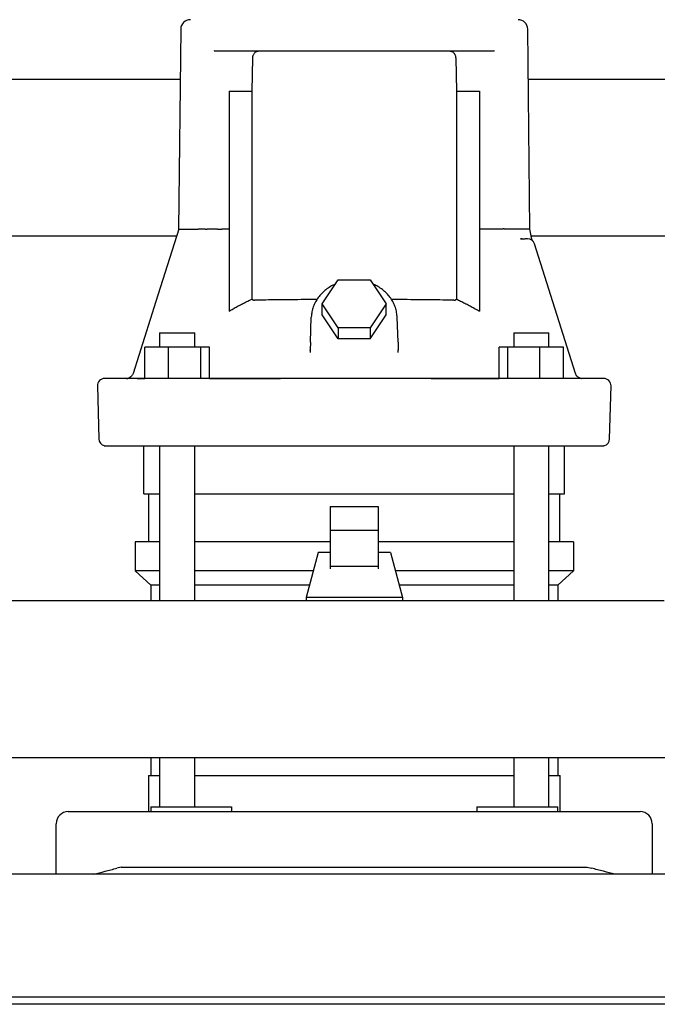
# Model space of a CAD drawing. Header units: millimetres. Extents: x 13 to 1903, y 14 to 826.
# Tile 2 of 6: x 279 to 544, y 14 to 423. Entities that reach past the tile are written whole.
import ezdxf

# ---------------------------------------------------------------- set-up
doc = ezdxf.new("R2010")
doc.units = ezdxf.units.MM

msp = doc.modelspace()

# ---------------------------------------------------------------- linework, layer by layer
at = {"color": 7, "linetype": 'Continuous', "lineweight": 25}
for p, q in [((345.88, 418.62), (345.01, 335.52)), ((490.84, 335.52), (489.97, 418.62)), ((359.86, 409.58), (359.56, 409.47)), ((359.86, 409.58), (475.99, 409.58)), ((475.99, 409.58), (476.25, 409.54)), ((375.51, 392.86), (375.79, 406.66)), ((460.06, 406.66), (460.35, 392.86)), ((345.67, 397.68), (220.19, 397.68)), ((615.67, 397.68), (490.19, 397.68)), ((365.93, 392.86), (375.51, 392.86)), ((365.93, 392.86), (365.93, 301.52)), ((375.51, 306.52), (375.51, 392.86)), ((460.35, 392.86), (460.35, 306.52)), ((460.35, 392.86), (469.91, 392.86)), ((469.91, 392.86), (469.91, 301.53)), ((356.11, 335.58), (354.88, 335.58)), ((356.11, 335.58), (356.89, 335.57)), ((365.93, 335.57), (362.96, 335.57)), ((472.89, 335.58), (469.91, 335.58)), ((479.73, 335.58), (474.76, 335.58)), ((491.49, 332.14), (490.83, 335.63)), ((344.1, 332.68), (221.39, 332.68)), ((487.46, 331.54), (487.03, 331.63)), ((487.03, 331.63), (487.63, 331.58)), ((487.46, 331.54), (487.63, 331.58)), ((487.63, 331.58), (487.46, 331.54)), ((487.63, 331.58), (488.86, 331.58)), ((489.3, 331.68), (489.9, 331.58)), ((489.3, 331.68), (489.9, 331.58)), ((490.34, 331.54), (490.34, 331.54)), ((614.1, 332.68), (491.39, 332.68)), ((491.99, 330.82), (492.01, 330.8)), ((491.99, 330.82), (492, 330.8)), ((492.64, 329.79), (492.59, 329.9)), ((492.76, 329.48), (492.64, 329.79)), ((509.76, 275.67), (492.76, 329.48)), ((404.65, 304.53), (411.29, 314.49)), ((411.29, 314.49), (424.56, 314.49)), ((424.56, 314.49), (431.2, 304.53)), ((404.65, 300.03), (404.65, 304.53)), ((411.29, 294.57), (404.65, 304.53)), ((431.2, 304.53), (424.56, 294.57)), ((431.2, 300.03), (431.2, 304.53)), ((399.75, 288.71), (400.1, 299)), ((411.29, 290.07), (404.65, 300.03)), ((424.56, 290.07), (431.2, 300.03)), ((436.11, 288.71), (435.75, 299)), ((411.29, 294.57), (411.29, 290.07)), ((424.56, 294.57), (411.29, 294.57)), ((424.56, 294.57), (424.56, 290.07)), ((337.09, 292.58), (337.09, 286.58)), ((337.09, 292.58), (344.39, 292.58)), ((344.39, 292.58), (351.69, 292.58)), ((351.69, 286.58), (351.69, 292.58)), ((484.17, 292.58), (484.17, 286.58)), ((484.17, 292.58), (491.47, 292.58)), ((491.47, 292.58), (498.77, 292.58)), ((498.77, 286.58), (498.77, 292.58)), ((331, 273.62), (331, 286.58)), ((340.8, 286.58), (331, 286.58)), ((340.8, 273.58), (340.8, 286.58)), ((354.18, 286.58), (340.8, 286.58)), ((354.18, 273.58), (354.18, 286.58)), ((357.77, 286.58), (354.18, 286.58)), ((357.77, 273.58), (357.77, 286.58)), ((399.75, 288.71), (399.66, 285.41)), ((424.56, 290.07), (411.29, 290.07)), ((436.11, 288.71), (436.19, 285.41)), ((478.09, 273.58), (478.08, 286.58)), ((481.67, 286.58), (478.08, 286.58)), ((481.67, 273.58), (481.67, 286.58)), ((495.05, 286.58), (481.67, 286.58)), ((495.05, 273.58), (495.05, 286.58)), ((504.85, 286.58), (495.05, 286.58)), ((504.85, 273.58), (504.85, 286.58)), ((399.49, 285.68), (399.65, 285.68)), ((399.58, 285.13), (399.66, 285.41)), ((399.58, 285.13), (399.66, 285.41)), ((399.66, 285.41), (399.68, 284.36)), ((436.14, 284.37), (436.19, 285.41)), ((436.14, 284.37), (436.19, 285.41)), ((436.27, 285.13), (436.19, 285.41)), ((311.27, 270.5), (311.85, 248.5)), ((328.33, 273.58), (314.27, 273.58)), ((324.27, 273.76), (324.34, 273.74)), ((500.19, 273.58), (335.66, 273.58)), ((357.77, 273.58), (387.26, 273.58)), ((449.86, 273.58), (478.09, 273.58)), ((512.17, 273.61), (511.28, 273.89)), ((512.17, 273.61), (512.25, 273.6)), ((524, 248.5), (524.58, 270.5)), ((330.58, 225.68), (330.58, 245.67)), ((337.09, 245.67), (337.09, 181.18)), ((351.69, 181.18), (351.69, 245.67)), ((484.17, 245.67), (484.17, 181.18)), ((498.77, 181.18), (498.77, 245.67)), ((505.28, 225.68), (505.28, 245.67)), ((330.58, 225.68), (337.09, 225.68)), ((332.58, 205.68), (332.58, 225.68)), ((351.69, 225.68), (484.17, 225.68)), ((498.77, 225.68), (505.28, 225.68)), ((503.28, 205.68), (503.28, 225.68)), ((407.93, 220.36), (407.93, 210.48)), ((407.93, 220.36), (427.93, 220.36)), ((427.93, 220.36), (427.93, 210.48)), ((427.93, 210.48), (407.93, 210.48)), ((407.93, 210.48), (407.93, 195.46)), ((427.93, 210.48), (427.93, 195.46)), ((326.93, 205.68), (326.93, 193.68)), ((337.09, 205.68), (326.93, 205.68)), ((407.93, 205.68), (351.69, 205.68)), ((484.17, 205.68), (427.93, 205.68)), ((508.93, 205.68), (498.77, 205.68)), ((508.93, 205.68), (508.93, 193.68)), ((402.93, 201.33), (397.93, 182.58)), ((407.93, 201.33), (402.93, 201.33)), ((432.93, 201.33), (427.93, 201.33)), ((432.93, 201.33), (437.93, 182.58)), ((333.43, 187.68), (326.93, 193.68)), ((337.09, 193.68), (326.93, 193.68)), ((400.89, 193.68), (351.69, 193.68)), ((427.93, 195.46), (407.93, 195.46)), ((407.93, 195.46), (407.93, 194.52)), ((427.93, 195.46), (427.93, 194.52)), ((484.17, 193.68), (434.97, 193.68)), ((508.93, 193.68), (498.77, 193.68)), ((502.43, 187.68), (508.93, 193.68)), ((337.09, 187.68), (333.43, 187.68)), ((333.43, 187.68), (333.43, 181.18)), ((399.29, 187.68), (351.69, 187.68)), ((484.17, 187.68), (436.57, 187.68)), ((502.43, 187.68), (498.77, 187.68)), ((502.43, 187.68), (502.43, 181.18)), ((546.58, 181.18), (101.43, 181.18)), ((437.93, 182.58), (397.93, 182.58)), ((397.93, 182.58), (397.93, 181.18)), ((437.93, 182.58), (437.93, 181.18)), ((100.43, 116.18), (742.93, 116.18)), ((333.43, 116.18), (333.43, 108.68)), ((337.09, 116.18), (337.09, 95.68)), ((351.69, 95.68), (351.69, 116.18)), ((484.17, 116.18), (484.17, 95.68)), ((498.77, 95.68), (498.77, 116.18)), ((502.43, 116.18), (502.43, 108.68)), ((332.43, 108.68), (332.43, 93.68)), ((332.43, 108.68), (337.09, 108.68)), ((351.69, 108.68), (417.93, 108.68)), ((417.93, 108.68), (484.17, 108.68)), ((498.77, 108.68), (503.43, 108.68)), ((503.43, 93.68), (503.43, 108.68)), ((333.43, 95.68), (333.43, 93.68)), ((333.43, 95.68), (354.76, 95.68)), ((354.76, 95.68), (366.96, 95.68)), ((366.96, 95.68), (366.96, 93.68)), ((468.9, 95.68), (468.9, 93.68)), ((468.9, 95.68), (481.09, 95.68)), ((481.09, 95.68), (502.43, 95.68)), ((502.43, 93.68), (502.43, 95.68)), ((299.18, 93.68), (319.38, 93.68)), ((319.38, 93.68), (516.48, 93.68)), ((516.48, 93.68), (536.68, 93.68)), ((294.18, 67.68), (294.18, 88.68)), ((541.68, 88.68), (541.68, 67.68)), ((321.18, 70.68), (319.38, 70.21)), ((321.18, 70.68), (514.68, 70.68)), ((514.68, 70.68), (516.48, 70.21)), ((874.18, 67.68), (14.18, 67.68)), ((869.18, 16.68), (19.18, 16.68)), ((869.18, 13.68), (19.18, 13.68))]:
    msp.add_line(p, q, dxfattribs=at)
at = {"color": 7, "linetype": 'Continuous', "lineweight": 25, "flags": 128}
for points in [[(345.02, 335.58), (335.55, 305.61), (326.09, 275.68)], [(521.58, 273.58), (521.4, 273.58), (520.88, 273.58), (520, 273.58), (518.78, 273.58), (517.21, 273.58), (515.3, 273.58), (513.04, 273.58), (510.45, 273.58), (507.52, 273.58)]]:
    msp.add_lwpolyline(points, dxfattribs=at)
at = {"color": 7, "linetype": 'Continuous', "lineweight": 25}
for centre, radius, start, end in [((349.88, 418.58), 4, 90, 179.4), ((485.97, 418.58), 4, 0.6, 90), ((489.9, 328.58), 3, 17.5339, 89.9999), ((512.62, 276.58), 3, 197.5339, 220.8635), ((314.27, 270.58), 3, 90.0005, 181.5), ((521.58, 270.58), 3, 358.5, 89.9995), ((314.85, 248.58), 3, 181.5, 255.1529), ((521, 248.58), 3, 284.8351, 358.5), ((299.18, 88.68), 5, 90, 180), ((536.68, 88.68), 5, 0, 90)]:
    msp.add_arc(centre, radius, start, end, dxfattribs=at)
for points, knots in [([(375.79, 406.66), (375.79, 406.72), (375.8, 406.82), (375.81, 406.98), (375.83, 407.13), (375.85, 407.29), (375.89, 407.44), (375.96, 407.7), (376.09, 408.06), (376.32, 408.49), (376.63, 408.88), (376.95, 409.14), (377.24, 409.31), (377.48, 409.42), (377.74, 409.51), (377.92, 409.54), (378.02, 409.55)], [0, 0, 0, 0, 0.031993, 0.06413, 0.096467, 0.129057, 0.161952, 0.195204, 0.301507, 0.414424, 0.540619, 0.679465, 0.753544, 0.832894, 0.912316, 1, 1, 1, 1]), ([(457.83, 409.55), (457.88, 409.55), (457.98, 409.53), (458.12, 409.5), (458.25, 409.46), (458.41, 409.4), (458.61, 409.31), (458.9, 409.14), (459.22, 408.88), (459.53, 408.49), (459.76, 408.06), (459.91, 407.68), (459.98, 407.37), (460.02, 407.13), (460.05, 406.9), (460.06, 406.74), (460.06, 406.66)], [0, 0, 0, 0, 0.044895, 0.087728, 0.128504, 0.167227, 0.246546, 0.320651, 0.459519, 0.585767, 0.6987, 0.805092, 0.85474, 0.903656, 0.952016, 1, 1, 1, 1]), ([(346.18, 335.58), (346.83, 335.58), (347.74, 335.58), (350.08, 335.58), (351.5, 335.58), (353.16, 335.58)], [0, 0, 0, 0, 0.5, 0.5, 1, 1, 1, 1]), ([(354.31, 335.58), (354.27, 335.58), (354.2, 335.58), (354.09, 335.58), (353.99, 335.58), (353.9, 335.58), (353.82, 335.58), (353.75, 335.58), (353.68, 335.58), (353.64, 335.58), (353.62, 335.58)], [0, 0, 0, 0, 0.135107, 0.267773, 0.397789, 0.524922, 0.64893, 0.769581, 0.886665, 1, 1, 1, 1]), ([(354.88, 335.58), (354.86, 335.58), (354.83, 335.58), (354.77, 335.58), (354.72, 335.58), (354.67, 335.58), (354.63, 335.58), (354.57, 335.58), (354.49, 335.58), (354.39, 335.58), (354.34, 335.58), (354.31, 335.58)], [0, 0, 0, 0, 0.113606, 0.217617, 0.310579, 0.391453, 0.459552, 0.514572, 0.685732, 0.848184, 1, 1, 1, 1]), ([(361.09, 335.57), (360.81, 335.57), (360.11, 335.57), (359, 335.57), (357.88, 335.57), (357.18, 335.57), (356.89, 335.57)], [0, 0, 0, 0, 0.198225, 0.500005, 0.795673, 1, 1, 1, 1]), ([(361.09, 335.57), (361.36, 335.57), (361.66, 335.58), (362.29, 335.58), (362.63, 335.58), (362.96, 335.57)], [0, 0, 0, 0, 0.5, 0.5, 1, 1, 1, 1]), ([(482.69, 335.58), (482.67, 335.58), (482.62, 335.58), (482.55, 335.59), (482.48, 335.59), (482.4, 335.6), (482.31, 335.6), (482.23, 335.6), (482.14, 335.61), (482.05, 335.61), (481.96, 335.61), (481.86, 335.61), (481.77, 335.61), (481.68, 335.61), (481.58, 335.61), (481.49, 335.61), (481.4, 335.61), (481.31, 335.61), (481.22, 335.61), (481.14, 335.61), (481.05, 335.61), (480.97, 335.61), (480.89, 335.61), (480.81, 335.61), (480.74, 335.62), (480.66, 335.62), (480.59, 335.62), (480.53, 335.63), (480.46, 335.63), (480.4, 335.64), (480.33, 335.64), (480.25, 335.65), (480.17, 335.67), (480.1, 335.67), (480.03, 335.7), (479.97, 335.74), (479.92, 335.76), (479.89, 335.75), (479.86, 335.74), (479.83, 335.71), (479.8, 335.68), (479.76, 335.63), (479.74, 335.6), (479.73, 335.58)], [0, 0, 0, 0, 0.036786, 0.072864, 0.108245, 0.142933, 0.176924, 0.210212, 0.24279, 0.274649, 0.305783, 0.336189, 0.365863, 0.394808, 0.423027, 0.450528, 0.477319, 0.503412, 0.52882, 0.553551, 0.577611, 0.601003, 0.623729, 0.645789, 0.667183, 0.687913, 0.707979, 0.727383, 0.746126, 0.764212, 0.781645, 0.811566, 0.836149, 0.855408, 0.872317, 0.906934, 0.915609, 0.92466, 0.935063, 0.947478, 0.9623, 0.97976, 1, 1, 1, 1]), ([(489.9, 331.58), (489.88, 331.58), (489.76, 331.58), (489.38, 331.58), (489.12, 331.58), (488.86, 331.58)], [0, 0, 0, 0, 0.5, 0.5, 1, 1, 1, 1]), ([(492.01, 330.8), (491.89, 331.01), (491.66, 331.44), (491.55, 331.9), (491.49, 332.14)], [0, 0, 0, 0, 0.501344, 1, 1, 1, 1]), ([(410.12, 312.74), (409.76, 312.59), (408.67, 312.15), (407.03, 311.13), (405.21, 309.72), (403.64, 308.1), (402.32, 306.31), (401.29, 304.38), (400.56, 302.34), (400.2, 300.54), (400.13, 299.43), (400.1, 299)], [0, 0, 0, 0, 0.062293, 0.187495, 0.312505, 0.437186, 0.561395, 0.685012, 0.807976, 0.930315, 1, 1, 1, 1]), ([(435.75, 298.71), (435.74, 299.13), (435.69, 300.25), (435.36, 302.05), (434.69, 304.08), (433.72, 306), (432.47, 307.79), (430.96, 309.42), (429.22, 310.85), (427.47, 311.99), (426.24, 312.53), (425.73, 312.75)], [0, 0, 0, 0, 0.070553, 0.189776, 0.309042, 0.428538, 0.548447, 0.668876, 0.789851, 0.911334, 1, 1, 1, 1]), ([(365.93, 301.52), (366.21, 301.69), (366.77, 302.03), (367.62, 302.52), (368.47, 303), (369.33, 303.47), (370.2, 303.94), (371.07, 304.39), (371.95, 304.83), (372.83, 305.27), (373.72, 305.7), (374.61, 306.11), (375.21, 306.38), (375.51, 306.52)], [0, 0, 0, 0, 0.090772, 0.181537, 0.272308, 0.363096, 0.45391, 0.544764, 0.635667, 0.726631, 0.817667, 0.908786, 1, 1, 1, 1]), ([(375.51, 306.52), (375.53, 306.49), (375.59, 306.43), (375.68, 306.36), (375.77, 306.29), (375.86, 306.23), (375.99, 306.17), (376.15, 306.12), (376.34, 306.08), (376.47, 306.08), (376.54, 306.07)], [0, 0, 0, 0, 0.0920141, 0.1846888, 0.2784345, 0.3736478, 0.4707074, 0.6416434, 0.8175618, 1, 1, 1, 1]), ([(402.42, 306.35), (400.72, 306.34), (397.01, 306.32), (391.57, 306.28), (386.13, 306.22), (381, 306.15), (378.03, 306.1), (376.54, 306.07)], [0, 0, 0, 0, 0.17015, 0.370854, 0.576063, 0.785779, 1, 1, 1, 1]), ([(459.32, 306.07), (457.82, 306.1), (454.85, 306.15), (449.73, 306.22), (444.28, 306.28), (438.83, 306.32), (435.12, 306.34), (433.41, 306.35)], [0, 0, 0, 0, 0.213999, 0.423511, 0.628538, 0.829079, 1, 1, 1, 1]), ([(459.32, 306.07), (459.36, 306.07), (459.44, 306.07), (459.56, 306.09), (459.67, 306.11), (459.79, 306.14), (459.91, 306.19), (460.06, 306.27), (460.21, 306.38), (460.3, 306.47), (460.35, 306.52)], [0, 0, 0, 0, 0.1116648, 0.220786, 0.3276891, 0.4327201, 0.536244, 0.6945533, 0.8485509, 1, 1, 1, 1]), ([(460.35, 306.52), (460.64, 306.38), (461.24, 306.11), (462.13, 305.7), (463.02, 305.27), (463.9, 304.84), (464.77, 304.39), (465.64, 303.94), (466.51, 303.48), (467.37, 303.01), (468.22, 302.53), (469.07, 302.03), (469.63, 301.7), (469.91, 301.53)], [0, 0, 0, 0, 0.091212, 0.18233, 0.273366, 0.36433, 0.455233, 0.546087, 0.636902, 0.727689, 0.818461, 0.909227, 1, 1, 1, 1]), ([(326.09, 275.68), (326.01, 275.47), (325.84, 275.03), (325.39, 274.46), (324.82, 273.98), (324.36, 273.81), (324.13, 273.72)], [0, 0, 0, 0, 0.240901, 0.492412, 0.746729, 1, 1, 1, 1]), ([(510.36, 274.62), (510.32, 274.66), (510.15, 274.84), (510.03, 275.07), (509.93, 275.25)], [0, 0, 0, 0, 0.220309, 1, 1, 1, 1]), ([(511.73, 273.71), (511.54, 273.78), (511.16, 273.93), (510.7, 274.25), (510.46, 274.51), (510.36, 274.62)], [0, 0, 0, 0, 0.364716, 0.734154, 1, 1, 1, 1]), ([(323.41, 273.59), (323.54, 273.59), (323.85, 273.6), (324.47, 273.67), (324.83, 273.72)], [0, 0, 0, 0, 0.40416, 1, 1, 1, 1]), ([(324.02, 273.68), (324.17, 273.67), (324.48, 273.66), (326.36, 273.64), (328.58, 273.63), (330.44, 273.62), (331, 273.62)], [0, 0, 0, 0, 0.290084, 0.580976, 0.873484, 1, 1, 1, 1]), ([(335.66, 273.58), (334.81, 273.58), (334.01, 273.58), (332.49, 273.58), (331.79, 273.58), (330.53, 273.58), (329.97, 273.58), (329.02, 273.58), (328.63, 273.58), (328.33, 273.58)], [0, 0, 0, 0, 0.25, 0.25, 0.5, 0.5, 0.75, 0.75, 1, 1, 1, 1]), ([(507.52, 273.58), (507.22, 273.58), (506.83, 273.58), (505.87, 273.58), (505.31, 273.58), (504.05, 273.58), (503.34, 273.58), (501.84, 273.58), (501.04, 273.58), (500.19, 273.58)], [0, 0, 0, 0, 0.25, 0.25, 0.5, 0.5, 0.75, 0.75, 1, 1, 1, 1]), ([(511.58, 273.78), (511.62, 273.75), (511.8, 273.66), (512, 273.65), (512.17, 273.61)], [0, 0, 0, 0, 0.217249, 1, 1, 1, 1]), ([(314.08, 245.67), (314.08, 245.67), (314.08, 245.67), (314.1, 245.67), (314.13, 245.67), (314.16, 245.67), (314.21, 245.67), (314.27, 245.67), (314.33, 245.67), (314.41, 245.67), (314.5, 245.67), (314.6, 245.67), (314.71, 245.67), (314.83, 245.67), (315.01, 245.67), (315.37, 245.67), (316, 245.67), (316.82, 245.67), (317.94, 245.67), (319.5, 245.67), (321.33, 245.67), (322.73, 245.67), (323.53, 245.67), (324.37, 245.67), (325.24, 245.67), (326.14, 245.67), (327.08, 245.67), (327.73, 245.67), (328.06, 245.67)], [0, 0, 0, 0, 0.019231, 0.038463, 0.057694, 0.076925, 0.096156, 0.115388, 0.134619, 0.15385, 0.173081, 0.192312, 0.211543, 0.230774, 0.250005, 0.288796, 0.375005, 0.453087, 0.500006, 0.625001, 0.749995, 0.78571, 0.821425, 0.85714, 0.892855, 0.92857, 0.964285, 1, 1, 1, 1]), ([(328.06, 245.67), (328.09, 245.67), (328.17, 245.67), (328.32, 245.67), (328.5, 245.67), (328.72, 245.67), (328.98, 245.67), (329.41, 245.67), (330.08, 245.67), (330.88, 245.67), (331.59, 245.67), (332.13, 245.67), (332.7, 245.67), (333.3, 245.67), (333.92, 245.67), (334.55, 245.67), (335.2, 245.67), (335.65, 245.67), (335.88, 245.67)], [0, 0, 0, 0, 0.0287623, 0.0626528, 0.1016445, 0.1457373, 0.1949646, 0.2494039, 0.3676735, 0.4995559, 0.5619579, 0.6243013, 0.6867709, 0.7495092, 0.8123461, 0.8749083, 0.9373942, 1, 1, 1, 1]), ([(335.88, 245.67), (336.34, 245.67), (337.74, 245.67), (340.58, 245.67), (344.91, 245.67), (350.73, 245.67), (358.08, 245.67), (367, 245.67), (377.5, 245.67), (389.61, 245.67), (403.32, 245.67), (417.44, 245.67), (431.04, 245.67), (443.17, 245.67), (454.11, 245.67), (463.86, 245.67), (472.41, 245.67), (479.78, 245.67), (485.99, 245.67), (491.07, 245.67), (495.02, 245.67), (497.86, 245.67), (499.39, 245.67), (499.98, 245.67)], [0, 0, 0, 0, 0.008753, 0.026696, 0.053829, 0.090151, 0.135663, 0.190363, 0.254251, 0.327327, 0.40959, 0.50104, 0.580659, 0.653427, 0.719344, 0.77841, 0.830623, 0.875985, 0.914493, 0.946149, 0.970953, 0.988903, 1, 1, 1, 1]), ([(499.98, 245.67), (500.08, 245.67), (500.3, 245.67), (500.66, 245.67), (501.07, 245.67), (501.52, 245.67), (502.02, 245.67), (502.75, 245.67), (503.7, 245.67), (504.59, 245.67), (505.27, 245.67), (505.73, 245.67), (506.16, 245.67), (506.56, 245.67), (506.92, 245.67), (507.25, 245.67), (507.55, 245.67), (507.71, 245.67), (507.8, 245.67)], [0, 0, 0, 0, 0.028404, 0.062081, 0.101004, 0.145169, 0.194609, 0.249403, 0.366351, 0.499555, 0.561959, 0.624303, 0.686774, 0.749512, 0.812349, 0.874911, 0.937396, 1, 1, 1, 1]), ([(507.8, 245.67), (507.97, 245.67), (508.32, 245.67), (508.83, 245.67), (509.34, 245.67), (509.83, 245.67), (510.31, 245.67), (510.79, 245.67), (511.25, 245.67), (511.7, 245.67), (512.15, 245.67), (512.58, 245.67), (513.01, 245.67), (513.42, 245.67), (513.83, 245.67), (514.22, 245.67), (514.74, 245.67), (515.79, 245.67), (517.04, 245.67), (518.28, 245.67), (519.05, 245.67), (519.6, 245.67), (519.98, 245.67), (520.32, 245.67), (520.63, 245.67), (520.9, 245.67), (521.13, 245.67), (521.33, 245.67), (521.49, 245.67), (521.62, 245.67), (521.71, 245.67), (521.76, 245.67), (521.77, 245.67), (521.77, 245.67)], [0, 0, 0, 0, 0.019048, 0.038096, 0.057144, 0.076191, 0.095239, 0.114287, 0.133335, 0.152383, 0.17143, 0.190478, 0.209526, 0.228574, 0.247622, 0.266669, 0.285717, 0.324649, 0.42857, 0.499998, 0.571426, 0.60714, 0.642855, 0.678569, 0.714284, 0.749999, 0.785713, 0.821428, 0.857142, 0.892857, 0.928571, 0.964286, 1, 1, 1, 1]), ([(309.68, 67.68), (311.2, 68.07), (312.8, 68.49), (316.06, 69.34), (317.73, 69.78), (319.38, 70.21)], [0, 0, 0, 0, 0.5, 0.5, 1, 1, 1, 1]), ([(526.18, 67.68), (524.66, 68.07), (523.06, 68.49), (519.79, 69.34), (518.12, 69.78), (516.48, 70.21)], [0, 0, 0, 0, 0.5, 0.5, 1, 1, 1, 1])]:
    msp.add_open_spline(points, degree=3, knots=knots, dxfattribs=at)
for points in [[(378.33, 409.58), (378.23, 409.58), (378.12, 409.57), (378.02, 409.55)], [(345.02, 335.58), (345.02, 335.58), (345.2, 335.58), (345.57, 335.58)], [(345.57, 335.58), (345.65, 335.58), (345.74, 335.58), (345.83, 335.58)], [(345.83, 335.58), (345.94, 335.58), (346.06, 335.58), (346.18, 335.58)], [(353.62, 335.58), (353.47, 335.58), (353.32, 335.58), (353.16, 335.58)], [(474.76, 335.58), (474.22, 335.57), (473.56, 335.57), (472.89, 335.58)], [(487.92, 335.58), (486.6, 335.58), (484.85, 335.58), (482.69, 335.58)], [(488.98, 335.58), (488.66, 335.58), (488.31, 335.58), (487.92, 335.58)], [(489.88, 335.58), (489.62, 335.58), (489.32, 335.58), (488.98, 335.58)], [(490.28, 335.58), (490.16, 335.58), (490.03, 335.58), (489.88, 335.58)], [(490.84, 335.52), (490.84, 335.58), (490.65, 335.58), (490.28, 335.58)], [(489.9, 331.58), (489.9, 331.58), (489.9, 331.58), (489.9, 331.58)], [(512.6, 273.58), (512.31, 273.58), (512, 273.62), (511.73, 273.71)]]:
    msp.add_open_spline(points, degree=3, dxfattribs=at)

doc.saveas('drawing.dxf')
